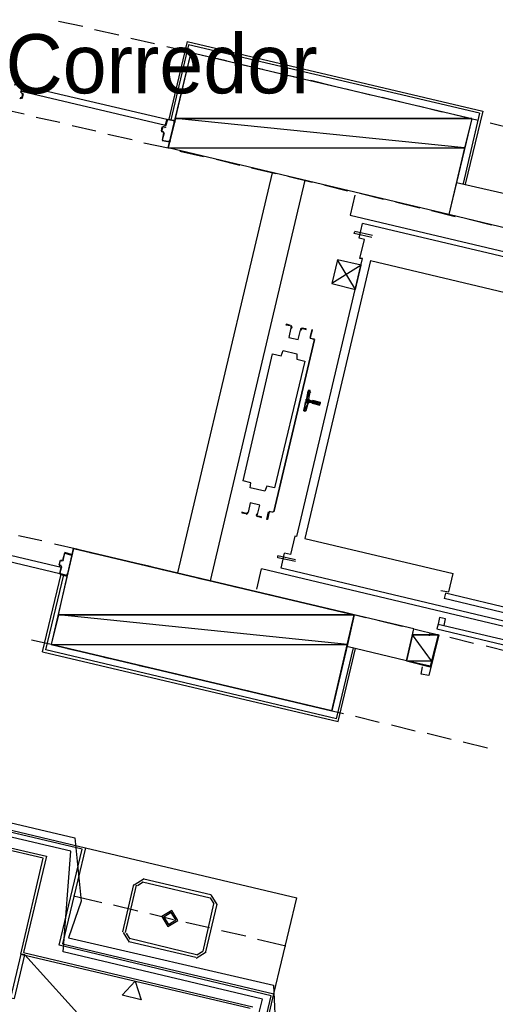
# Model space of a CAD drawing. Header units: feet. Extents: x -79 to 198, y -22 to 181.
# Tile 180 of 256: x 57 to 67, y 107 to 126. Entities that reach past the tile are written whole.
import ezdxf
from ezdxf.enums import TextEntityAlignment as Align

# ---------------------------------------------------------------- set-up
doc = ezdxf.new("R2010")
doc.units = ezdxf.units.FT
for name, color, linetype in [('A-AREA-COMUN', 252, 'CONTINUOUS'), ('A-AREA-UNIDAD', 30, 'CONTINUOUS'), ('A-LINEA', 7, 'CONTINUOUS'), ('A-LINEA-FINA', 9, 'CONTINUOUS'), ('A-MURO-CONCRETO', 8, 'CONTINUOUS'), ('A-NOMBRE-ESPACIO', 2, 'CONTINUOUS')]:
    doc.layers.add(name, color=color, linetype=linetype)

msp = doc.modelspace()

# ---------------------------------------------------------------- linework, layer by layer
at = {"layer": 'A-AREA-COMUN'}
msp.add_lwpolyline([(42.912, 113.4933), (58.24, 109.8844), (58.368, 108.6044), (58.112, 107.8578), (62.272, 106.8978), (62.32, 105.8844)], dxfattribs=at)
at = {"layer": 'A-AREA-UNIDAD'}
msp.add_lwpolyline([(61.84, 105.7778), (62.048, 106.6133), (58, 107.5733), (58.16, 109.6178), (42.8, 113.2089), (42.752, 114.3644), (43.392, 117.0844), (42.32, 117.1378), (28.288, 120.4444), (28.32, 124.0889), (29.2, 128.3733), (30.112, 130.8978), (31.6, 133.6889), (32.24, 133.6889), (31.328, 134.1333), (30.912, 134.5422), (29.248, 131.4133), (27.92, 127.5733), (27.28, 123.8578), (27.248, 119.8933), (27.792, 116.0533), (28.88, 112.5689), (29.84, 108.3733), (30.112, 105.2089)], dxfattribs=at)
at = {"layer": 'A-LINEA'}
for p, q in [((57.9067, 126.4444), (58.4, 126.3378)), ((58.64, 126.2711), (59.1333, 126.1644)), ((59.3733, 126.0978), (59.8533, 125.9911)), ((60.52, 126.0311), (60.1467, 124.4578)), ((60.52, 126.0311), (66.52, 124.6178)), ((60.1067, 125.9244), (60.5867, 125.8178)), ((60.8267, 125.7511), (61.32, 125.6444)), ((61.56, 125.5778), (62.0533, 125.4711)), ((62.2933, 125.4044), (62.7733, 125.2978)), ((63.0267, 125.2444), (63.5067, 125.1244)), ((57.1467, 125.0044), (57.1867, 125.1378)), ((57.1472, 125.0024), (57.1621, 124.9783)), ((57.16, 125.0044), (57.16, 125.0044)), ((57.1733, 124.8711), (57.2, 124.9644)), ((63.7467, 125.0711), (64.24, 124.9511)), ((57.1446, 124.8839), (57.1205, 124.869)), ((57.16, 124.8844), (57.16, 124.8844)), ((64.48, 124.8978), (64.9733, 124.7778)), ((56.72, 124.6711), (57.2133, 124.5644)), ((65.2133, 124.7244), (65.6933, 124.6044)), ((65.9467, 124.5511), (66.4267, 124.4311)), ((66.4533, 124.5778), (66.12, 123.1511)), ((66.52, 124.6178), (66.16, 123.1378)), ((57.4533, 124.4978), (57.9333, 124.3911)), ((60.12, 124.4578), (60.2533, 124.4311)), ((60.12, 124.4444), (60.12, 124.4444)), ((60.2533, 124.4178), (60.2533, 124.4178)), ((66.6667, 124.3778), (67.16, 124.2578)), ((58.1867, 124.3244), (58.6667, 124.2178)), ((60, 124.2178), (60.0133, 124.2978)), ((60.0267, 124.3111), (60.0533, 124.2978)), ((60.0267, 124.2978), (60.0267, 124.2978)), ((60.0267, 124.1778), (60.0267, 124.1778)), ((60.0528, 124.1665), (60.0379, 124.1906)), ((60.0687, 124.285), (60.0928, 124.2998)), ((58.9067, 124.1511), (59.4, 124.0444)), ((59.64, 123.9778), (60.1333, 123.8711)), ((60.16, 123.9911), (60.0133, 124.0178)), ((60.16, 124.0044), (60.16, 124.0044)), ((60.3733, 123.8044), (60.8533, 123.6978)), ((61.1067, 123.6444), (61.5867, 123.5244)), ((60.3333, 115.2578), (62.2533, 123.3644)), ((61.8267, 123.4711), (62.32, 123.3511)), ((62.9067, 123.2178), (60.9867, 115.0978)), ((62.56, 123.2978), (63.0533, 123.1778)), ((67.2, 122.8844), (65.9867, 123.1644)), ((63.2933, 123.1244), (63.7733, 123.0044)), ((63.92, 122.9111), (63.8267, 122.5111)), ((64.0267, 122.9511), (64.5067, 122.8311)), ((64.7467, 122.7778), (65.24, 122.6578)), ((65.48, 122.6044), (65.96, 122.4844)), ((63.8267, 122.5111), (71.08, 120.7911)), ((67.04, 122.2311), (65.8267, 122.5244)), ((66.2133, 122.4311), (66.6933, 122.3111)), ((63.9067, 122.1378), (63.92, 122.1778)), ((64.28, 122.0978), (63.92, 122.1778)), ((71.0533, 120.6978), (64.08, 122.3378)), ((64.2667, 122.0578), (63.9067, 122.1378)), ((64.0267, 121.6311), (64.12, 122.0178)), ((62.7467, 115.9911), (64.08, 121.6311)), ((64.24, 121.5911), (62.9067, 115.9511)), ((64.08, 121.6311), (64.0267, 121.6311)), ((64.24, 121.5911), (67.2533, 120.8711)), ((64.0533, 121.4978), (63.4533, 121.1244)), ((62.28, 116.4978), (63.1067, 119.9911)), ((63.1067, 119.9911), (62.28, 116.4978)), ((63.0933, 119.9911), (63.0133, 120.0178)), ((63.0133, 120.0178), (63.1067, 120.0044)), ((63.0267, 120.0178), (63.0267, 120.0178)), ((63.0267, 120.0178), (63.0267, 120.0178)), ((63.0933, 119.9911), (63.0933, 119.9911)), ((62.9867, 118.7778), (63.0133, 118.9244)), ((63.0264, 118.9145), (63.0113, 118.9372)), ((62.9333, 118.5511), (62.9733, 118.6978)), ((63, 118.7244), (63.04, 118.7111)), ((63.0533, 118.7378), (63.0133, 118.7511)), ((63.04, 118.6978), (63.04, 118.6978)), ((63.0533, 118.7511), (63.0533, 118.7511)), ((63.0533, 118.6978), (63.0533, 118.6978)), ((62.9087, 118.5383), (62.9324, 118.5518)), ((62.1867, 116.5111), (62.2667, 116.4844)), ((62.1867, 116.4978), (62.1867, 116.4978)), ((62.2667, 116.4978), (62.2667, 116.4978)), ((62.2667, 116.4978), (62.2667, 116.4978)), ((57.0933, 116.0178), (57.5733, 115.9111)), ((57.8267, 115.8444), (58.3067, 115.7378)), ((62.9067, 115.9511), (65.92, 115.2444)), ((58.0267, 115.6578), (57.9867, 115.5111)), ((58.1733, 115.6311), (58.04, 115.6711)), ((58.04, 115.6578), (58.04, 115.6578)), ((58.1733, 115.6178), (58.1733, 115.6178)), ((58.5467, 115.6711), (59.04, 115.5644)), ((62.72, 115.5244), (62.36, 115.6044)), ((62.4267, 115.3511), (62.4933, 115.6578)), ((57.92, 115.4044), (57.9467, 115.4044)), ((57.9467, 115.3911), (57.9467, 115.3911)), ((57.9728, 115.3798), (57.9579, 115.4039)), ((57.9867, 115.5244), (57.9867, 115.5244)), ((57.9887, 115.4983), (58.0128, 115.5132)), ((59.28, 115.4978), (59.7733, 115.3911)), ((57.5867, 113.6578), (57.96, 115.2311)), ((57.9333, 115.2311), (58.08, 115.1911)), ((58.08, 115.2044), (58.08, 115.2044)), ((60.0133, 115.3244), (60.4933, 115.2178)), ((61.9333, 114.9244), (62.0267, 115.3378)), ((69.9467, 113.4578), (62.0267, 115.3378)), ((69.4, 113.6978), (62.4267, 115.3511)), ((60.7467, 115.1511), (61.2267, 115.0444)), ((61.4667, 114.9778), (61.96, 114.8711)), ((62.2, 114.8178), (62.6933, 114.6978)), ((65.76, 114.8444), (65.7333, 114.7378)), ((69.28, 114.0044), (65.76, 114.8444)), ((62.9333, 114.6444), (63.4133, 114.5244)), ((69.2533, 113.8978), (65.7333, 114.7378)), ((63.6667, 114.4711), (64.1467, 114.3511)), ((65.12, 114.1244), (63.9067, 114.4044)), ((64.3867, 114.2978), (64.88, 114.1778)), ((65.6133, 114.2178), (69.1333, 113.3911)), ((65.7333, 114.1911), (65.76, 114.3244)), ((64.9733, 113.4711), (65.12, 114.1244)), ((65.12, 114.1244), (65.6133, 114.0044)), ((65.12, 114.1244), (65.6133, 114.0044)), ((65.6133, 114.0044), (65.4533, 113.3511)), ((65.5867, 114.1244), (69.1067, 113.2844)), ((57.36, 113.8978), (57.8533, 113.7911)), ((65.8533, 113.9511), (66.3333, 113.8311)), ((66.5867, 113.7778), (67.0667, 113.6578)), ((58.0933, 113.7244), (58.5733, 113.6178)), ((63.5467, 112.2978), (63.8933, 113.7378)), ((64.9733, 113.4711), (63.76, 113.7644)), ((42.76, 113.4044), (58.4533, 109.6844)), ((58.8267, 113.5511), (59.3067, 113.4444)), ((59.5467, 113.3778), (60.04, 113.2711)), ((64.9733, 113.4711), (65.4533, 113.3511)), ((58.3867, 109.6578), (42.6933, 113.3644)), ((60.28, 113.2178), (60.7733, 113.0978)), ((61.0133, 113.0444), (61.4933, 112.9244)), ((61.7467, 112.8711), (62.2267, 112.7511)), ((62.4667, 112.6978), (62.96, 112.5778)), ((63.2, 112.5244), (63.6933, 112.4044)), ((63.9333, 112.3511), (64.4133, 112.2311)), ((64.6667, 112.1778), (65.1467, 112.0578)), ((65.3867, 112.0044), (65.88, 111.8844)), ((66.12, 111.8311), (66.6133, 111.7111)), ((51.4533, 110.9778), (57.6667, 109.5111)), ((57.6, 109.4711), (51.4933, 110.9111)), ((57.92, 107.7111), (58.3867, 109.6578)), ((58.4533, 109.6844), (57.9867, 107.7378)), ((58.4533, 109.6844), (62.7467, 108.6711)), ((57.1467, 107.5244), (57.6, 109.4711)), ((57.6667, 109.5111), (57.2, 107.5644)), ((59.645, 109.0533), (59.4445, 108.9295)), ((59.6297, 108.9884), (59.5094, 108.9141)), ((59.6133, 108.9911), (60.9867, 108.6711)), ((59.64, 109.0578), (61, 108.7378)), ((59.2133, 107.9778), (59.44, 108.9378)), ((59.2667, 107.9644), (59.4933, 108.9244)), ((58.2133, 108.7111), (58.7867, 108.5778)), ((61.064, 108.5481), (60.9897, 108.6684)), ((61.1289, 108.5327), (61.005, 108.7333)), ((62.28, 106.7244), (62.7467, 108.6711)), ((59.0267, 108.5244), (59.52, 108.4044)), ((61.0533, 108.5511), (60.84, 107.5911)), ((61.12, 108.5378), (60.8933, 107.5778)), ((59.76, 108.3511), (60.24, 108.2311)), ((60.4933, 108.1778), (60.9733, 108.0711)), ((61.2133, 108.0044), (61.7067, 107.8978)), ((59.2178, 107.9695), (59.3416, 107.7689)), ((59.2827, 107.9541), (59.357, 107.8338)), ((60.7067, 107.5111), (59.3467, 107.8444)), ((61.9467, 107.8311), (62.52, 107.6978)), ((62.2267, 106.6844), (57.92, 107.7111)), ((57.9867, 107.7378), (62.28, 106.7244)), ((60.6933, 107.4578), (59.3333, 107.7778)), ((60.717, 107.5138), (60.8373, 107.5881)), ((57.1467, 107.5244), (61.8, 106.4311)), ((57.1733, 107.4711), (57.1733, 107.4711)), ((57.2, 107.5644), (61.8533, 106.4578)), ((57.2267, 107.5111), (59.0533, 105.4978)), ((60.7016, 107.4489), (60.9022, 107.5727)), ((61.3467, 103.0044), (62.2267, 106.6844)), ((61.4133, 103.0444), (62.28, 106.7244))]:
    msp.add_line(p, q, dxfattribs=at)
for points in [[(66.4533, 124.5778), (60.5467, 125.9644), (60.1867, 124.4444)], [(60.6, 125.8044), (66.2933, 124.4711), (65.8267, 122.5244), (60.1333, 123.8711), (60.6, 125.8044)], [(57.0267, 125.1778), (57.0133, 125.1511), (57.0267, 125.1511), (57.04, 125.1778), (57.1733, 125.1511), (57.1467, 125.0044)], [(57.04, 125.1911), (57.1733, 125.1511), (57.1733, 125.1511)], [(57.16, 124.9778), (57.1867, 124.9778), (57.16, 124.8844), (57.1333, 124.8844)], [(57.1867, 125.1378), (60.1067, 124.4578), (60.08, 124.3244), (57.16, 125.0178), (57.1867, 125.1378)], [(57.16, 124.9911), (57.1867, 124.9778), (57.1867, 124.9778)], [(57.16, 124.8711), (57.1333, 124.8711), (57.1333, 124.8711)], [(60.1067, 124.4578), (60.0667, 124.3111), (60.0667, 124.3111)], [(60.2667, 124.4178), (60.2667, 124.3911), (60.2533, 124.3911), (60.2533, 124.4178), (60.12, 124.4444), (60.08, 124.3111)], [(60.0533, 124.2978), (60.0267, 124.2978), (60, 124.2044), (60.04, 124.2044)], [(60.0267, 124.1911), (60, 124.2044), (60, 124.2044)], [(60.04, 124.1778), (60.0133, 124.0311), (60.0133, 124.0311)], [(60.0533, 124.1778), (60.0133, 124.0311), (60.16, 124.0044), (60.16, 124.0311), (60.1733, 124.0178), (60.1733, 124.0044)], [(64.12, 122.0178), (64.0133, 122.0444), (64.08, 122.3378)], [(63.9333, 121.0044), (63.5733, 121.6044), (63.4533, 121.1244), (63.9333, 121.0044), (64.0533, 121.4978), (63.5733, 121.6044)], [(62.6133, 120.2711), (62.5333, 120.2978), (62.52, 120.2844), (62.6133, 120.2711)], [(62.6264, 120.2235), (62.5809, 120.0309), (62.7735, 119.9853), (62.8192, 120.1779)], [(62.6264, 120.2235), (62.5809, 120.0309), (62.7735, 119.9853), (62.8192, 120.1779)], [(62.6306, 120.2208), (62.6397, 120.2409), (62.6248, 120.2572)], [(62.6377, 120.2095), (62.6529, 120.243), (62.628, 120.2701)], [(62.854, 120.217), (62.8196, 120.2039), (62.8182, 120.1671)], [(62.8511, 120.204), (62.8304, 120.1961), (62.8296, 120.1741)], [(62.84, 120.2178), (62.9333, 120.1911), (62.9333, 120.2044), (62.84, 120.2178)], [(63.0133, 120.0311), (63.0533, 120.1911), (63.0533, 120.1778), (63.0133, 120.0311)], [(61.6533, 117.1244), (62.2533, 119.6978), (62.4267, 119.6578), (62.4667, 119.7644), (62.7467, 119.6978), (62.7467, 119.5911), (62.9067, 119.5511), (62.2933, 116.9778), (62.1333, 117.0178), (62.0933, 116.9111), (61.8, 116.9778), (61.8133, 117.0844), (61.6533, 117.1244)], [(63, 118.9511), (62.9867, 118.9511), (62.88, 118.5511), (62.9067, 118.5378)], [(63.0005, 118.7624), (63.003, 118.7473), (63.0154, 118.7383)], [(63.0113, 118.7106), (62.9962, 118.7081), (62.9872, 118.6957)], [(63.0533, 118.6978), (63.2133, 118.6578), (63.2267, 118.7111), (63.0667, 118.7511)], [(61.9469, 116.4387), (61.9924, 116.6313), (61.7998, 116.6769), (61.7542, 116.4843)], [(61.9469, 116.4387), (61.9924, 116.6313), (61.7998, 116.6769), (61.7542, 116.4843)], [(61.72, 116.4578), (61.6267, 116.4844), (61.6267, 116.4711), (61.7067, 116.4578)], [(61.7193, 116.4453), (61.7537, 116.4583), (61.7551, 116.4951)], [(61.7223, 116.4583), (61.7429, 116.4661), (61.7438, 116.4882)], [(61.9357, 116.4527), (61.9204, 116.4192), (61.9453, 116.3921)], [(61.9427, 116.4414), (61.9336, 116.4213), (61.9485, 116.405)], [(61.9467, 116.4044), (62.0267, 116.3778), (62.0267, 116.3911), (61.9467, 116.4044)], [(62.2667, 116.4844), (62.1867, 116.4978), (62.1467, 116.3378), (62.1333, 116.3378), (62.1733, 116.4978)], [(55.0133, 115.9378), (57.9333, 115.2444), (57.96, 115.3644), (55.04, 116.0578), (55.0133, 115.9378)], [(62.7467, 115.9911), (62.7067, 116.0044), (62.6133, 115.6311), (62.4933, 115.6578)], [(57.76, 113.8044), (63.4533, 112.4578), (63.9067, 114.4044), (58.2133, 115.7511), (57.76, 113.8044)], [(58, 115.5111), (58.04, 115.6578), (58.1733, 115.6178), (58.1733, 115.6044), (58.1867, 115.5911), (58.1867, 115.6178)], [(62.72, 115.4844), (62.36, 115.5644), (62.36, 115.6044)], [(57.9333, 115.5111), (57.92, 115.4178), (57.92, 115.4178)], [(57.96, 115.4044), (57.92, 115.4178), (57.9467, 115.5111), (57.9733, 115.4978)], [(57.96, 115.3911), (57.9333, 115.2444), (57.9333, 115.2444)], [(58.0933, 115.2044), (58.0933, 115.2311), (58.08, 115.2311), (58.08, 115.2044), (57.9333, 115.2444), (57.9733, 115.3778)], [(57.9733, 115.5111), (57.9467, 115.5111), (57.9467, 115.5111)], [(63.5467, 112.2978), (57.6533, 113.6978), (58.0133, 115.2178)], [(65.6667, 114.8978), (65.8267, 114.8711), (65.92, 115.2444)], [(65.76, 114.3244), (65.64, 114.3511), (65.6133, 114.2178), (65.5867, 114.1244)], [(65.44, 113.9778), (65.4533, 114.0444), (65.6267, 114.0044), (65.4267, 113.1778), (65.2667, 113.2044), (65.2933, 113.3511)], [(57.5867, 113.6578), (63.5867, 112.2444), (63.9333, 113.7244)], [(60.3289, 108.2127), (60.205, 108.4133), (60.0045, 108.2895), (60.1283, 108.0889), (60.3289, 108.2127)], [(60.2899, 108.2219), (60.1958, 108.3744), (60.0434, 108.2803), (60.1375, 108.1278), (60.2899, 108.2219)], [(57.0133, 106.6311), (57.2267, 107.5111), (57.1467, 107.5244), (56.9333, 106.6444), (57.0133, 106.6311)]]:
    msp.add_lwpolyline(points, dxfattribs=at)
at = {"layer": 'A-LINEA-FINA'}
for p, q in [((62.9333, 118.7778), (62.9867, 118.7644)), ((62.9333, 118.7778), (62.9867, 118.7644)), ((62.9333, 118.7644), (63, 118.7511)), ((62.9733, 118.9511), (63.0133, 118.9378)), ((62.9733, 118.9378), (63.0133, 118.9378)), ((62.9733, 118.9378), (63.0133, 118.9244)), ((62.9867, 118.9511), (63, 118.9511)), ((62.9867, 118.9511), (63.0133, 118.9511)), ((62.8933, 118.5644), (62.9333, 118.5511)), ((62.8933, 118.5644), (62.9333, 118.5511)), ((62.92, 118.7244), (62.9733, 118.7111)), ((62.9333, 118.7378), (63, 118.7244)), ((63.0533, 118.7378), (63.2267, 118.7111)), ((63.0533, 118.7378), (63.2267, 118.6978)), ((63.0533, 118.7111), (63.2133, 118.6711)), ((63.0533, 118.6978), (63.2133, 118.6578)), ((62.88, 118.5511), (62.92, 118.5511)), ((62.88, 118.5511), (62.9067, 118.5378))]:
    msp.add_line(p, q, dxfattribs=at)
for points in [[(62.9867, 118.7644), (62.9333, 118.7778), (62.9333, 118.7778), (62.9867, 118.7644)], [(62.9333, 118.7778), (62.9333, 118.7778), (62.9867, 118.7644), (62.9333, 118.7778)], [(62.9333, 118.7778), (62.9867, 118.7644), (62.9467, 118.7778), (62.9333, 118.7778), (62.9333, 118.7778)], [(62.9867, 118.7644), (62.9333, 118.7778), (63, 118.7644), (62.9867, 118.7644), (62.9867, 118.7644)], [(62.9333, 118.7778), (63, 118.7644), (62.9333, 118.7644), (62.9333, 118.7778)], [(63, 118.7644), (62.9333, 118.7644), (63, 118.7511), (63, 118.7644), (63, 118.7644)], [(63, 118.7511), (62.9333, 118.7644), (62.9333, 118.7644), (63, 118.7511)], [(62.9333, 118.7644), (62.9333, 118.7644), (63, 118.7511), (62.9333, 118.7644), (62.9333, 118.7644)], [(63, 118.7511), (62.9333, 118.7644), (62.9333, 118.7644), (63, 118.7511)], [(62.9333, 118.7644), (62.9333, 118.7644), (63, 118.7511), (62.9333, 118.7644), (62.9333, 118.7644)], [(63, 118.7511), (62.9333, 118.7644), (62.9333, 118.7644), (63, 118.7511)], [(62.9333, 118.7644), (62.9333, 118.7644), (63, 118.7511), (62.9333, 118.7644), (62.9333, 118.7644)], [(63, 118.7511), (62.9333, 118.7644), (63.0133, 118.7511), (63, 118.7511), (63, 118.7511)], [(62.9333, 118.7644), (63.2267, 118.6978), (62.9333, 118.7378), (62.9333, 118.7644)], [(62.9733, 118.9378), (63.0133, 118.9244), (62.9467, 118.7911), (62.9733, 118.9378)], [(63.0133, 118.9244), (62.9467, 118.7911), (62.9867, 118.7778), (63.0133, 118.9244), (63.0133, 118.9244)], [(62.9467, 118.7911), (62.9867, 118.7778), (62.9467, 118.7778), (62.9467, 118.7911)], [(62.9867, 118.7778), (62.9467, 118.7778), (62.9867, 118.7644), (62.9867, 118.7778), (62.9867, 118.7778)], [(63.0133, 118.9378), (62.9733, 118.9511), (62.9733, 118.9511), (63.0133, 118.9378)], [(62.9733, 118.9511), (62.9733, 118.9511), (63.0133, 118.9378), (62.9733, 118.9511)], [(62.9733, 118.9511), (63.0133, 118.9378), (62.9867, 118.9511), (62.9733, 118.9511), (62.9733, 118.9511)], [(62.9733, 118.9378), (63.0133, 118.9378), (62.9733, 118.9511), (62.9733, 118.9378), (62.9733, 118.9378)], [(62.9733, 118.9378), (62.9733, 118.9378), (63.0133, 118.9378), (62.9733, 118.9378)], [(63.0133, 118.9378), (62.9733, 118.9378), (63.0133, 118.9244), (63.0133, 118.9378)], [(63.0133, 118.9244), (62.9733, 118.9378), (62.9733, 118.9378), (63.0133, 118.9244), (63.0133, 118.9244)], [(63, 118.9511), (62.9867, 118.9511), (62.9867, 118.9511), (63, 118.9511)], [(62.9867, 118.9511), (62.9867, 118.9511), (63, 118.9511), (62.9867, 118.9511)], [(62.9867, 118.9511), (63, 118.9511), (63.0133, 118.9511), (62.9867, 118.9511), (62.9867, 118.9511)], [(63.0133, 118.9511), (62.9867, 118.9511), (63.0133, 118.9378), (63.0133, 118.9511), (63.0133, 118.9511)], [(62.92, 118.7111), (62.9733, 118.6978), (62.8933, 118.5644), (62.92, 118.7111)], [(62.9733, 118.6978), (62.8933, 118.5644), (62.9333, 118.5511), (62.9733, 118.6978)], [(62.9333, 118.5511), (62.8933, 118.5644), (62.8933, 118.5644), (62.9333, 118.5511), (62.9333, 118.5511)], [(62.9333, 118.5511), (62.8933, 118.5644), (62.92, 118.5511), (62.9333, 118.5511), (62.9333, 118.5511)], [(62.8933, 118.5511), (62.92, 118.5511), (62.8933, 118.5644), (62.8933, 118.5511), (62.8933, 118.5511)], [(62.9333, 118.7244), (62.9867, 118.7111), (62.92, 118.7244), (62.9333, 118.7244)], [(62.9867, 118.7111), (62.92, 118.7244), (62.9733, 118.7111), (62.9867, 118.7111)], [(62.9733, 118.7111), (62.92, 118.7244), (62.92, 118.7244), (62.9733, 118.7111), (62.9733, 118.7111)], [(62.92, 118.7244), (62.9733, 118.7111), (62.92, 118.7111), (62.92, 118.7244)], [(62.9733, 118.7111), (62.92, 118.7111), (62.9733, 118.6978), (62.9733, 118.7111), (62.9733, 118.7111)], [(63.2267, 118.6978), (62.9333, 118.7378), (63.2133, 118.6711), (63.2267, 118.6978), (63.2267, 118.6978)], [(63, 118.7244), (62.9333, 118.7378), (62.9333, 118.7378), (63, 118.7244)], [(62.9333, 118.7378), (62.9333, 118.7378), (63, 118.7244), (62.9333, 118.7378), (62.9333, 118.7378)], [(63, 118.7244), (62.9333, 118.7378), (62.9867, 118.7244), (63, 118.7244), (63, 118.7244)], [(62.9867, 118.7244), (62.9333, 118.7378), (62.9333, 118.7378), (62.9867, 118.7244)], [(62.9333, 118.7378), (62.9333, 118.7378), (62.9867, 118.7244), (62.9333, 118.7378), (62.9333, 118.7378)], [(62.9333, 118.7378), (62.9867, 118.7244), (62.9333, 118.7244), (62.9333, 118.7378)], [(62.9867, 118.7244), (62.9333, 118.7244), (62.9867, 118.7111), (62.9867, 118.7244), (62.9867, 118.7244)], [(62.9867, 118.7111), (62.9333, 118.7244), (62.9333, 118.7244), (62.9867, 118.7111)], [(62.9333, 118.7244), (62.9333, 118.7244), (62.9867, 118.7111), (62.9333, 118.7244), (62.9333, 118.7244)], [(62.9867, 118.7111), (62.9333, 118.7244), (62.9333, 118.7244), (62.9867, 118.7111)], [(62.9333, 118.7244), (62.9333, 118.7244), (62.9867, 118.7111), (62.9333, 118.7244), (62.9333, 118.7244)], [(63.2133, 118.6711), (63.04, 118.7111), (63.04, 118.7111), (63.2133, 118.6711)], [(63.04, 118.7111), (63.04, 118.7111), (63.2133, 118.6711), (63.04, 118.7111), (63.04, 118.7111)], [(63.2133, 118.6711), (63.04, 118.7111), (63.04, 118.7111), (63.2133, 118.6711)], [(63.04, 118.7111), (63.04, 118.7111), (63.2133, 118.6711), (63.04, 118.7111), (63.04, 118.7111)], [(63.0533, 118.7111), (63.2133, 118.6711), (63.04, 118.7111), (63.0533, 118.7111), (63.0533, 118.7111)], [(63.0533, 118.7378), (63.2267, 118.7111), (63.0667, 118.7511), (63.0533, 118.7378), (63.0533, 118.7378)], [(63.0533, 118.7378), (63.0533, 118.7378), (63.2267, 118.7111), (63.0533, 118.7378)], [(63.2267, 118.7111), (63.0533, 118.7378), (63.2267, 118.6978), (63.2267, 118.7111), (63.2267, 118.7111)], [(63.2267, 118.6978), (63.0533, 118.7378), (63.0533, 118.7378), (63.2267, 118.6978)], [(63.0533, 118.7378), (63.0533, 118.7378), (63.2267, 118.6978), (63.0533, 118.7378), (63.0533, 118.7378)], [(63.2267, 118.6978), (63.0533, 118.7378), (63.0533, 118.7378), (63.2267, 118.6978)], [(63.0533, 118.7378), (63.0533, 118.7378), (63.2267, 118.6978), (63.0533, 118.7378)], [(63.2267, 118.6978), (63.0533, 118.7378), (63.0533, 118.7378), (63.2267, 118.6978), (63.2267, 118.6978)], [(63.2267, 118.6978), (63.0533, 118.7378), (63.0533, 118.7378), (63.2267, 118.6978)], [(63.0533, 118.7378), (63.0533, 118.7378), (63.2267, 118.6978), (63.0533, 118.7378), (63.0533, 118.7378)], [(63.2267, 118.6978), (63.0533, 118.7378), (63.0533, 118.7378), (63.2267, 118.6978)], [(63.0533, 118.7378), (63.0533, 118.7378), (63.2267, 118.6978), (63.0533, 118.7378), (63.0533, 118.7378)], [(63.2267, 118.6978), (63.0533, 118.7378), (63.0533, 118.7378), (63.2267, 118.6978)], [(63.0533, 118.7378), (63.0533, 118.7378), (63.2267, 118.6978), (63.0533, 118.7378), (63.0533, 118.7378)], [(63.2133, 118.6711), (63.0533, 118.7111), (63.0533, 118.7111), (63.2133, 118.6711)], [(63.0533, 118.7111), (63.0533, 118.7111), (63.2133, 118.6711), (63.0533, 118.7111)], [(63.0533, 118.7111), (63.2133, 118.6711), (63.0533, 118.6978), (63.0533, 118.7111)], [(63.2133, 118.6711), (63.0533, 118.6978), (63.2133, 118.6578), (63.2133, 118.6711), (63.2133, 118.6711)], [(63.2133, 118.6578), (63.0533, 118.6978), (63.0533, 118.6978), (63.2133, 118.6578)], [(63.0533, 118.6978), (63.0533, 118.6978), (63.2133, 118.6578), (63.0533, 118.6978)], [(63.2133, 118.6578), (63.0533, 118.6978), (63.0533, 118.6978), (63.2133, 118.6578), (63.2133, 118.6578)], [(63.2133, 118.6578), (63.0533, 118.6978), (63.0533, 118.6978), (63.2133, 118.6578)], [(63.0533, 118.6978), (63.0533, 118.6978), (63.2133, 118.6578), (63.0533, 118.6978), (63.0533, 118.6978)], [(63.2133, 118.6578), (63.0533, 118.6978), (63.0533, 118.6978), (63.2133, 118.6578)], [(63.0533, 118.6978), (63.0533, 118.6978), (63.2133, 118.6578), (63.0533, 118.6978), (63.0533, 118.6978)], [(63.2267, 118.7111), (63.0667, 118.7511), (63.0667, 118.7511), (63.2267, 118.7111)], [(63.0667, 118.7511), (63.0667, 118.7511), (63.2267, 118.7111), (63.0667, 118.7511), (63.0667, 118.7511)], [(62.88, 118.5511), (62.88, 118.5511), (62.92, 118.5511), (62.88, 118.5511)], [(62.88, 118.5511), (62.92, 118.5511), (62.8933, 118.5511), (62.88, 118.5511), (62.88, 118.5511)], [(62.92, 118.5511), (62.88, 118.5511), (62.92, 118.5378), (62.92, 118.5511)], [(62.88, 118.5511), (62.92, 118.5378), (62.9067, 118.5378), (62.88, 118.5511), (62.88, 118.5511)], [(62.92, 118.5378), (62.88, 118.5511), (62.88, 118.5511), (62.92, 118.5378)], [(62.88, 118.5511), (62.88, 118.5511), (62.9067, 118.5378), (62.88, 118.5511)], [(62.9067, 118.5378), (62.88, 118.5511), (62.88, 118.5511), (62.9067, 118.5378)], [(62.88, 118.5511), (62.88, 118.5511), (62.9067, 118.5378), (62.88, 118.5511), (62.88, 118.5511)], [(62.8933, 118.5511), (62.8933, 118.5511), (62.92, 118.5511), (62.8933, 118.5511)], [(59.5867, 106.6044), (59.2, 106.6978), (59.4667, 106.9778), (59.5867, 106.6044), (59.5867, 106.6044)]]:
    msp.add_lwpolyline(points, dxfattribs=at)
at = {"layer": 'A-MURO-CONCRETO'}
for points in [[(60.6, 125.8044), (66.2933, 124.4711), (60.28, 124.4711), (60.6, 125.8044), (60.6, 125.8044)], [(60.28, 124.4711), (60.1333, 123.8711), (66.1467, 123.8711), (60.28, 124.4711)], [(60.28, 124.4711), (66.2933, 124.4711), (66.1467, 123.8711), (60.28, 124.4711), (60.28, 124.4711)], [(60.1333, 123.8711), (66.1467, 123.8711), (65.8267, 122.5244), (60.1333, 123.8711), (60.1333, 123.8711)], [(58.2133, 115.7511), (63.9067, 114.4044), (57.9067, 114.4044), (58.2133, 115.7511), (58.2133, 115.7511)], [(57.9067, 114.4044), (57.76, 113.8044), (63.7733, 113.8044), (57.9067, 114.4044)], [(57.9067, 114.4044), (63.9067, 114.4044), (63.7733, 113.8044), (57.9067, 114.4044), (57.9067, 114.4044)], [(65.0933, 114.0044), (64.9733, 113.4711), (65.48, 113.4711), (65.0933, 114.0044)], [(65.12, 114.1244), (65.6133, 114.0044), (65.0933, 114.0044), (65.12, 114.1244), (65.12, 114.1244)], [(65.0933, 114.0044), (65.6133, 114.0044), (65.48, 113.4711), (65.0933, 114.0044), (65.0933, 114.0044)], [(57.76, 113.8044), (63.7733, 113.8044), (63.4533, 112.4578), (57.76, 113.8044), (57.76, 113.8044)], [(64.9733, 113.4711), (65.48, 113.4711), (65.4533, 113.3644), (64.9733, 113.4711), (64.9733, 113.4711)]]:
    msp.add_lwpolyline(points, dxfattribs=at)

# ---------------------------------------------------------------- texts
at = {"layer": 'A-NOMBRE-ESPACIO'}
msp.add_text('Corredor', height=1.2, dxfattribs=at).set_placement((60, 124.9778), align=Align.CENTER)

doc.saveas('drawing.dxf')
